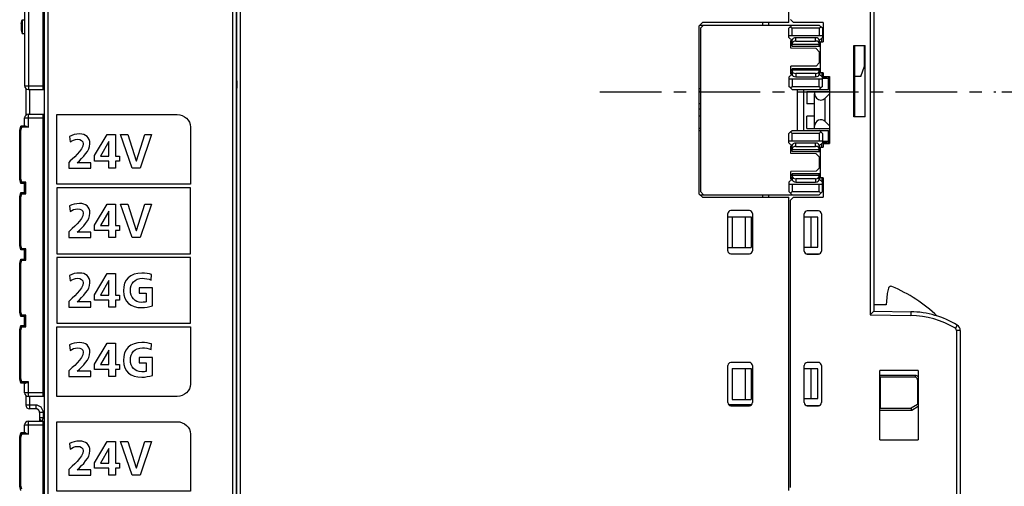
# Model space of a CAD drawing. Extents: x 0 to 241, y 0 to 171.
# Tile 22 of 27: x 121 to 201, y 42 to 80. Entities that reach past the tile are written whole.
import ezdxf

# ---------------------------------------------------------------- set-up
doc = ezdxf.new("R2010")
doc.units = 0
doc.header["$LTSCALE"] = 13.2748
doc.header["$MEASUREMENT"] = 0
doc.linetypes.add('CENTER', pattern=[0.6, 0.375, -0.075, 0.075, -0.075])
doc.layers.get('0').update_dxf_attribs({"linetype": 'CONTINUOUS'})
doc.layers.add('DEFAULT_1', color=7, linetype='CENTER')
doc.styles.add('TEXTSTYLE_2', font='txt', dxfattribs={"width": 0.7})
doc.dimstyles.new('DIMSTYLE_1', dxfattribs={"dimtxt": 3.2, "dimasz": 1.9, "dimexe": 1, "dimexo": 0.5, "dimgap": 0.8, "dimtad": 1, "dimdec": 3, "dimtxsty": 'TEXTSTYLE_2', "dimblk": 'OPEN', "dimblk1": 'OPEN', "dimblk2": 'OPEN', "dimcen": 0.09, "dimazin": 3, "dimtp": 0.001969, "dimtm": 0.001969, "dimtfac": 1, "dimtdec": 3, "dimtofl": 0, "dimtmove": 0, "dimatfit": 3, "dimtolj": 1})

# ---------------------------------------------------------------- blocks, each defined once
blk = doc.blocks.new('_OPEN')
at = {"color": 0, "linetype": 'BYBLOCK'}
for p, q in [((0, 0), (-1, 0.263)), ((-1, -0.263), (0, 0)), ((-1, 0), (0, 0))]:
    blk.add_line(p, q, dxfattribs=at)
blk = doc.blocks.new('*D1')
at = {"color": 2, "linetype": 'CONTINUOUS'}
for p, q in [((197.155, 133.859), (239.56, 133.859)), ((239.56, 133.859), (241.36, 133.859)), ((240.36, 133.859), (240.36, 74.108)), ((240.36, 14.357), (240.36, 74.108)), ((197.155, 14.357), (239.56, 14.357)), ((239.56, 14.357), (241.36, 14.357))]:
    blk.add_line(p, q, dxfattribs=at)
at = {"color": 2, "linetype": 'CONTINUOUS', "xscale": 1.9, "yscale": 1.9, "zscale": 1.9}
for p, rotation in [((240.36, 133.859), 90), ((240.36, 14.357), 270)]:
    blk.add_blockref('_OPEN', p, dxfattribs=dict(at, rotation=rotation))
at = {"color": 2, "linetype": 'CONTINUOUS', "insert": (236.36, 73.051), "char_height": 3.2, "width": 6.72, "attachment_point": 2, "rotation": 90, "style": 'TEXTSTYLE_2'}
blk.add_mtext('120', dxfattribs=at)
blk = doc.blocks.new('*D6')
at = {"color": 2, "linetype": 'CONTINUOUS'}
for p, q in [((200.321, 74.108), (224.809, 74.108)), ((224.809, 74.108), (226.609, 74.108)), ((225.609, 74.108), (225.609, 44.233)), ((225.609, 14.357), (225.609, 44.233)), ((197.155, 14.357), (224.809, 14.357)), ((224.809, 14.357), (226.609, 14.357))]:
    blk.add_line(p, q, dxfattribs=at)
at = {"color": 2, "linetype": 'CONTINUOUS', "xscale": 1.9, "yscale": 1.9, "zscale": 1.9}
for p, rotation in [((225.609, 74.108), 90), ((225.609, 14.357), 270)]:
    blk.add_blockref('_OPEN', p, dxfattribs=dict(at, rotation=rotation))
at = {"color": 2, "linetype": 'CONTINUOUS', "insert": (221.609, 44.509), "char_height": 3.2, "width": 4.48, "attachment_point": 2, "rotation": 90, "style": 'TEXTSTYLE_2'}
blk.add_mtext('60', dxfattribs=at)

msp = doc.modelspace()

# ---------------------------------------------------------------- linework, layer by layer
at = {"color": 7, "linetype": 'CONTINUOUS'}
for p, q in [((121.6041, 121.9087), (121.6041, 74.3078)), ((122.8044, 74.3078), (122.8044, 121.9087)), ((122.9043, 24.3635), (122.9043, 122.2525)), ((123.204, 24.0886), (123.204, 122.5275)), ((121.3043, 121.609), (121.3043, 74.6082)), ((138.1042, 117.2846), (138.1042, 20.3575)), ((138.4043, 117.4087), (138.4043, 20.3575)), ((138.4543, 20.1391), (138.4543, 117.5086)), ((138.7544, 20.5815), (138.7544, 117.6329)), ((189.6554, 92.1034), (189.6554, 56.113)), ((189.9551, 91.8085), (189.9551, 56.4079)), ((183.1051, 79.7081), (183.1051, 89.1585)), ((121.0291, 79.6333), (121.1093, 79.9331)), ((121.0291, 79.6333), (121.0291, 79.1331)), ((121.1093, 79.9331), (121.1093, 78.8334)), ((121.1093, 79.9331), (121.3043, 79.9331)), ((175.8548, 79.4583), (176.1049, 79.7081)), ((183.1051, 79.7081), (176.1049, 79.7081)), ((180.955, 79.7081), (180.955, 79.5079)), ((181.4552, 79.7081), (181.4552, 79.5079)), ((183.2302, 79.9582), (183.4803, 79.7081)), ((185.8802, 79.7081), (183.4803, 79.7081)), ((185.8802, 79.7081), (185.8802, 78.1581)), ((121.0291, 79.1331), (121.1093, 78.8334)), ((121.1093, 78.8334), (121.3043, 78.8334)), ((175.8548, 65.8579), (175.8548, 79.4583)), ((175.9051, 79.5079), (185.5549, 79.5079)), ((176.2048, 79.5079), (175.955, 79.2581)), ((175.955, 79.2581), (175.955, 66.0581)), ((183.1051, 79.2581), (183.3549, 79.5079)), ((183.1051, 78.5081), (183.1051, 79.2581)), ((183.2302, 79.3832), (183.3549, 79.2581)), ((185.5549, 79.2581), (183.3549, 79.2581)), ((183.3549, 78.6583), (183.3549, 79.2581)), ((185.6803, 79.3832), (185.5549, 79.5079)), ((185.5549, 79.2581), (185.6803, 79.3832)), ((185.5549, 79.2581), (185.5549, 78.6583)), ((185.805, 79.2581), (185.6803, 79.3832)), ((185.805, 79.2581), (185.805, 78.5081)), ((183.1051, 78.6583), (185.805, 78.6583)), ((183.3549, 78.258), (183.1051, 78.5081)), ((183.3549, 78.258), (183.255, 78.258)), ((183.255, 77.6348), (183.255, 78.258)), ((183.3549, 78.1581), (183.255, 78.1581)), ((183.255, 78.0816), (183.3549, 78.0823)), ((183.3549, 77.806), (183.3549, 78.2904)), ((185.2552, 78.4833), (183.6553, 78.4833)), ((183.6553, 78.2153), (183.6553, 78.4833)), ((183.6553, 78.2153), (185.2552, 78.2153)), ((185.2552, 78.2153), (185.2552, 78.4833)), ((185.805, 78.5081), (185.5549, 78.258)), ((185.5549, 77.806), (185.5549, 78.2904)), ((185.63, 78.1561), (185.5549, 78.1561)), ((185.5639, 78.1581), (185.5639, 78.267)), ((185.5639, 78.1581), (185.8802, 78.1581)), ((185.63, 78.1581), (185.63, 75.6583)), ((185.7551, 78.1581), (185.7551, 78.4582)), ((185.8802, 78.608), (185.805, 78.608)), ((185.8802, 78.5081), (185.805, 78.5081)), ((183.3549, 77.8822), (183.255, 77.858)), ((185.2962, 77.6169), (183.255, 77.6348)), ((183.3535, 77.8818), (183.3535, 77.9893)), ((183.3549, 77.9583), (185.5549, 77.9583)), ((183.3549, 77.806), (185.63, 77.806)), ((185.2962, 77.6169), (185.5549, 77.3581)), ((185.5549, 77.3581), (185.5549, 76.4583)), ((185.5549, 77.3079), (185.63, 77.3079)), ((188.3551, 77.858), (189.255, 77.858)), ((188.3551, 72.1081), (188.3551, 77.858)), ((188.4051, 77.858), (188.4051, 72.1081)), ((189.2051, 76.1823), (189.2051, 77.858)), ((189.255, 72.1081), (189.255, 77.858)), ((185.5549, 76.4583), (185.2962, 76.1992)), ((185.5549, 76.5079), (185.63, 76.5079)), ((138.4043, 76.1083), (138.4543, 76.1083)), ((185.2962, 76.1992), (183.255, 76.1813)), ((183.255, 75.5581), (183.255, 76.1813)), ((183.255, 75.958), (183.3549, 75.9339)), ((183.255, 75.7348), (183.3549, 75.7338)), ((183.255, 75.6583), (183.3549, 75.6583)), ((183.3535, 75.8271), (183.3535, 75.9346)), ((183.3549, 76.0104), (185.63, 76.0104)), ((183.3549, 76.0104), (183.3549, 75.5257)), ((185.5549, 75.8581), (183.3549, 75.8581)), ((185.5549, 75.5257), (185.5549, 76.0104)), ((185.5549, 75.6604), (185.63, 75.6604)), ((185.6294, 75.6583), (185.5639, 75.6583)), ((185.5639, 75.6583), (185.5639, 75.5494)), ((185.8802, 75.6583), (185.63, 75.6583)), ((185.7551, 75.6583), (185.7551, 75.3579)), ((185.8802, 75.6583), (185.8802, 75.3579)), ((188.905, 75.3579), (189.2051, 76.1823)), ((122.8044, 75.0754), (122.9043, 75.0747)), ((138.4043, 75.5081), (138.4543, 75.5081)), ((138.4501, 75.0072), (138.4043, 75.0072)), ((138.4501, 75.0072), (138.4501, 74.4081)), ((183.3549, 75.5581), (183.1051, 75.3083)), ((183.1051, 75.3083), (183.1051, 74.5579)), ((183.1051, 75.1581), (185.805, 75.1581)), ((183.3549, 75.5581), (183.255, 75.5581)), ((183.3549, 75.1581), (183.3549, 74.5579)), ((185.2552, 75.6011), (183.6553, 75.6011)), ((183.6553, 75.6011), (183.6553, 75.3331)), ((183.6553, 75.3331), (185.2552, 75.3331)), ((185.2552, 75.6011), (185.2552, 75.3331)), ((185.5549, 75.5581), (185.805, 75.3083)), ((185.5549, 74.5579), (185.5549, 75.1581)), ((186.1551, 75.3083), (185.805, 75.3083)), ((185.805, 74.5579), (185.805, 75.3083)), ((186.3053, 75.208), (185.805, 75.208)), ((185.8802, 75.3579), (186.38, 75.3579)), ((186.1551, 75.3579), (186.1551, 75.3083)), ((186.3053, 74.3078), (186.3053, 75.3579)), ((186.38, 75.3579), (186.38, 69.958)), ((188.905, 75.3579), (188.4051, 75.3579)), ((121.3043, 74.6082), (122.8044, 74.6082)), ((121.4042, 74.3843), (121.4042, 72.2318)), ((121.6041, 74.3078), (122.9043, 74.3078)), ((121.704, 74.3078), (121.704, 72.3083)), ((122.8044, 74.4081), (122.9043, 74.4081)), ((138.4481, 74.3078), (138.404, 74.3078)), ((138.4501, 74.4081), (138.4043, 74.4081)), ((175.955, 74.3581), (175.8548, 74.3581)), ((175.955, 74.1583), (175.8548, 74.1583)), ((183.2302, 74.4332), (183.1051, 74.5579)), ((183.2302, 74.4332), (183.3549, 74.5579)), ((183.2302, 74.4332), (183.3549, 74.3078)), ((183.3549, 74.5579), (185.5549, 74.5579)), ((183.3549, 74.3078), (186.3053, 74.3078)), ((183.8052, 71.008), (183.8052, 74.3078)), ((184.3051, 71.008), (184.3051, 74.3078)), ((184.5551, 74.1583), (186.38, 74.1583)), ((184.5551, 74.1583), (184.5551, 73.1578)), ((185.1584, 74.1583), (185.1801, 73.9581)), ((185.5549, 74.5579), (185.6803, 74.4332)), ((185.6803, 74.4332), (185.5549, 74.3078)), ((185.805, 74.5579), (185.6803, 74.4332)), ((185.1801, 71.3581), (185.1801, 73.9581)), ((186.38, 73.9509), (186.0338, 73.6043)), ((186.0338, 71.7116), (186.0338, 73.6043)), ((175.955, 73.1578), (175.8548, 73.1578)), ((175.8548, 72.7582), (175.9547, 72.7582)), ((185.1801, 73.1578), (184.5551, 73.1578)), ((121.3043, 72.0078), (122.8044, 72.0078)), ((121.3043, 71.3581), (121.3043, 72.0078)), ((121.6041, 72.3083), (122.9043, 72.3083)), ((121.6041, 71.2582), (121.6041, 72.3083)), ((122.8044, 49.5076), (122.8044, 72.3083)), ((122.9043, 72.208), (122.8044, 72.208)), ((138.4043, 72.3083), (138.4543, 72.3083)), ((138.4043, 72.208), (138.4543, 72.208)), ((175.955, 72.158), (175.8548, 72.158)), ((185.1801, 72.158), (184.5551, 72.158)), ((184.5551, 71.1583), (184.5551, 72.158)), ((186.38, 71.365), (186.0338, 71.7116)), ((189.255, 72.1081), (188.3551, 72.1081)), ((120.904, 71.008), (120.9977, 71.3581)), ((120.904, 67.0682), (120.904, 71.008)), ((121.0039, 70.9949), (120.9047, 71.008)), ((121.3805, 71.3581), (120.9977, 71.3581)), ((121.0749, 71.2582), (120.9984, 71.3574)), ((121.0039, 70.9949), (121.0749, 71.2582)), ((121.0039, 67.0813), (121.0039, 70.9949)), ((121.6041, 71.2582), (121.0749, 71.2582)), ((121.3805, 71.3581), (121.3967, 71.3567)), ((121.3967, 71.3567), (121.4139, 71.3526)), ((121.4139, 71.3526), (121.4377, 71.345)), ((121.4377, 71.345), (121.4862, 71.3233)), ((121.4862, 71.3233), (121.5252, 71.303)), ((121.5252, 71.303), (121.6041, 71.2582)), ((175.955, 71.1583), (175.8548, 71.1583)), ((175.955, 70.9578), (175.8548, 70.9578)), ((183.2302, 70.883), (183.1051, 70.758)), ((183.2302, 70.883), (183.3549, 71.008)), ((183.2302, 70.883), (183.3549, 70.758)), ((183.3549, 71.008), (186.3053, 71.008)), ((184.5551, 71.1583), (186.38, 71.1583)), ((185.1584, 71.1583), (185.1801, 71.3581)), ((185.6803, 70.883), (185.5549, 71.008)), ((185.5549, 70.758), (185.6803, 70.883)), ((185.805, 70.758), (185.6803, 70.883)), ((186.3053, 69.958), (186.3053, 71.008)), ((126.9556, 68.963), (127.9657, 70.6659)), ((128.1129, 70.1009), (127.4435, 68.9282)), ((127.9657, 70.6659), (128.6393, 70.6659)), ((128.1208, 70.1009), (128.1129, 70.1009)), ((128.1208, 68.9282), (128.1208, 70.1009)), ((128.6393, 70.6659), (128.6393, 68.9282)), ((129.0572, 70.6659), (129.6377, 70.6659)), ((129.986, 67.9642), (129.0572, 70.6659)), ((129.6377, 70.6659), (130.3305, 68.5448)), ((130.3381, 68.5448), (131.0233, 70.6659)), ((131.5611, 70.6659), (130.6516, 67.9642)), ((131.0233, 70.6659), (131.5611, 70.6659)), ((183.1051, 70.0079), (183.1051, 70.758)), ((183.1051, 70.1578), (185.805, 70.1578)), ((185.5549, 70.758), (183.3549, 70.758)), ((183.3549, 70.1578), (183.3549, 70.758)), ((185.5549, 70.758), (185.5549, 70.1578)), ((185.805, 70.758), (185.805, 70.0079)), ((186.3053, 70.1082), (185.805, 70.1082)), ((183.3549, 69.7582), (183.1051, 70.0079)), ((183.3549, 69.7582), (183.255, 69.7582)), ((183.255, 69.1346), (183.255, 69.7582)), ((183.3549, 69.6579), (183.255, 69.6579)), ((183.255, 69.5814), (183.3549, 69.5824)), ((183.3549, 69.382), (183.255, 69.3578)), ((183.3535, 69.3816), (183.3535, 69.4891)), ((183.3549, 69.3061), (183.3549, 69.7905)), ((183.3549, 69.4577), (185.5549, 69.4577)), ((183.3549, 69.3061), (185.63, 69.3061)), ((185.2552, 69.9831), (183.6553, 69.9831)), ((183.6553, 69.7151), (183.6553, 69.9831)), ((183.6553, 69.7151), (185.2552, 69.7151)), ((185.2552, 69.7151), (185.2552, 69.9831)), ((185.805, 70.0079), (185.5549, 69.7582)), ((185.5549, 69.3061), (185.5549, 69.7905)), ((185.63, 69.6558), (185.5549, 69.6558)), ((185.5639, 69.6579), (185.5639, 69.7664)), ((185.5639, 69.6579), (185.8802, 69.6579)), ((185.63, 69.6579), (185.63, 67.1578)), ((185.7551, 69.6579), (185.7551, 69.958)), ((186.205, 70.0079), (185.805, 70.0079)), ((185.8802, 69.958), (186.38, 69.958)), ((185.8802, 69.958), (185.8802, 69.6579)), ((186.205, 69.958), (186.205, 70.0079)), ((126.9556, 68.5255), (126.9556, 68.963)), ((128.1208, 68.5255), (126.9556, 68.5255)), ((127.4435, 68.9282), (128.1208, 68.9282)), ((128.1208, 67.9642), (128.1208, 68.5255)), ((128.6393, 68.9282), (128.9838, 68.9282)), ((128.9838, 68.5255), (128.6393, 68.5255)), ((128.6393, 68.5255), (128.6393, 67.9642)), ((128.9838, 68.9282), (128.9838, 68.5255)), ((130.3305, 68.5448), (130.3381, 68.5448)), ((185.2962, 69.1167), (183.255, 69.1346)), ((185.2962, 69.1167), (185.5549, 68.8579)), ((185.5549, 68.8579), (185.5549, 67.9577)), ((185.5549, 68.808), (185.63, 68.808)), ((128.6393, 67.9642), (128.1208, 67.9642)), ((130.6516, 67.9642), (129.986, 67.9642)), ((185.2962, 67.6993), (183.255, 67.6814)), ((183.255, 67.0579), (183.255, 67.6814)), ((185.5549, 67.9577), (185.2962, 67.6993)), ((185.5549, 68.008), (185.63, 68.008)), ((120.9977, 66.7182), (120.904, 67.0682)), ((121.0039, 67.0813), (120.9047, 67.0682)), ((121.0749, 66.8181), (121.0039, 67.0813)), ((183.3549, 67.0579), (183.1051, 66.8077)), ((183.255, 67.4582), (183.3549, 67.4341)), ((183.255, 67.2346), (183.3549, 67.2335)), ((183.255, 67.1578), (183.3549, 67.1578)), ((183.3549, 67.0579), (183.255, 67.0579)), ((183.3535, 67.3269), (183.3535, 67.4344)), ((183.3549, 67.5098), (185.63, 67.5098)), ((183.3549, 67.5098), (183.3549, 67.0255)), ((185.5549, 67.3579), (183.3549, 67.3579)), ((185.2552, 67.1009), (183.6553, 67.1009)), ((183.6553, 67.1009), (183.6553, 66.8325)), ((185.2552, 67.1009), (185.2552, 66.8325)), ((185.5549, 67.0255), (185.5549, 67.5098)), ((185.5549, 67.1598), (185.63, 67.1598)), ((185.5549, 67.0579), (185.805, 66.8077)), ((185.6294, 67.1578), (185.5639, 67.1578)), ((185.5639, 67.1578), (185.5639, 67.0496)), ((185.8802, 67.1578), (185.63, 67.1578)), ((185.7551, 67.1578), (185.7551, 66.858)), ((185.8802, 67.1578), (185.8802, 65.6081)), ((121.3043, 66.7182), (120.9977, 66.7182)), ((121.0749, 66.8181), (120.9984, 66.7182)), ((121.4042, 66.8181), (121.0749, 66.8181)), ((121.3043, 65.983), (121.3043, 66.7182)), ((121.3047, 66.7185), (121.4042, 66.8181)), ((121.4042, 65.8831), (121.4042, 66.8181)), ((134.7062, 66.3583), (123.908, 66.3583)), ((123.908, 66.3583), (123.908, 61.0417)), ((134.7062, 61.0417), (134.7062, 66.3583)), ((183.1051, 66.8077), (183.1051, 66.0581)), ((183.1051, 66.6579), (185.805, 66.6579)), ((183.3549, 66.6579), (183.3549, 66.0581)), ((183.6553, 66.8325), (185.2552, 66.8325)), ((185.5549, 66.0581), (185.5549, 66.6579)), ((185.8802, 66.8077), (185.805, 66.8077)), ((185.805, 66.0581), (185.805, 66.8077)), ((185.8802, 66.7078), (185.805, 66.7078)), ((120.904, 65.6329), (120.9977, 65.983)), ((120.904, 61.6931), (120.904, 65.6329)), ((121.0039, 65.6198), (120.9047, 65.6329)), ((120.9977, 65.983), (121.3043, 65.983)), ((121.0749, 65.8831), (120.9984, 65.9823)), ((121.0039, 65.6198), (121.0749, 65.8831)), ((121.0039, 61.7062), (121.0039, 65.6198)), ((121.0749, 65.8831), (121.4042, 65.8831)), ((121.3047, 65.9823), (121.4042, 65.8831)), ((175.8548, 65.8579), (176.1049, 65.6081)), ((175.9051, 65.8079), (185.5549, 65.8079)), ((175.955, 66.0581), (176.2048, 65.8079)), ((176.1049, 65.6081), (183.1051, 65.6081)), ((180.955, 65.8079), (180.955, 65.6081)), ((181.4552, 65.8079), (181.4552, 65.6081)), ((183.2302, 65.933), (183.1051, 66.0581)), ((183.1051, 41.9076), (183.1051, 65.6081)), ((183.2302, 65.933), (183.3549, 66.0581)), ((183.2302, 65.933), (183.3549, 65.8079)), ((183.4803, 65.6081), (183.2302, 65.358)), ((183.2302, 42.1577), (183.2302, 65.358)), ((183.3549, 66.0581), (185.5549, 66.0581)), ((183.4803, 65.6081), (185.8802, 65.6081)), ((185.5549, 66.0581), (185.6803, 65.933)), ((185.6803, 65.933), (185.5549, 65.8079)), ((185.805, 66.0581), (185.6803, 65.933)), ((126.9556, 63.3467), (127.9657, 65.0497)), ((128.1129, 64.4846), (127.4435, 63.3119)), ((127.9657, 65.0497), (128.6393, 65.0497)), ((128.1208, 64.4846), (128.1129, 64.4846)), ((128.1208, 63.3119), (128.1208, 64.4846)), ((128.6393, 65.0497), (128.6393, 63.3119)), ((129.0572, 65.0497), (129.6377, 65.0497)), ((129.986, 62.348), (129.0572, 65.0497)), ((129.6377, 65.0497), (130.3305, 62.9285)), ((130.3381, 62.9285), (131.0233, 65.0497)), ((131.5611, 65.0497), (130.6516, 62.348)), ((131.0233, 65.0497), (131.5611, 65.0497)), ((179.9049, 64.5329), (178.4049, 64.5329)), ((185.4802, 64.5078), (184.58, 64.5078)), ((178.1548, 61.2831), (178.1548, 64.2831)), ((178.1548, 64.033), (180.0551, 64.033)), ((178.5148, 64.033), (178.5148, 61.5329)), ((179.5542, 64.033), (179.5542, 61.5329)), ((180.0551, 64.033), (180.0551, 61.5329)), ((180.155, 64.2831), (180.155, 61.2831)), ((184.3298, 61.2579), (184.3298, 64.258)), ((185.445, 63.9827), (184.3298, 63.9827)), ((184.9052, 61.5828), (184.9052, 63.9827)), ((185.445, 61.5828), (185.445, 63.9827)), ((185.7299, 64.258), (185.7299, 61.2579)), ((126.9556, 62.9092), (126.9556, 63.3467)), ((128.1208, 62.9092), (126.9556, 62.9092)), ((127.4435, 63.3119), (128.1208, 63.3119)), ((128.1208, 62.348), (128.1208, 62.9092)), ((128.6393, 63.3119), (128.9838, 63.3119)), ((128.9838, 62.9092), (128.6393, 62.9092)), ((128.6393, 62.9092), (128.6393, 62.348)), ((128.9838, 63.3119), (128.9838, 62.9092)), ((130.3305, 62.9285), (130.3381, 62.9285)), ((128.6393, 62.348), (128.1208, 62.348)), ((130.6516, 62.348), (129.986, 62.348)), ((120.9977, 61.3431), (120.904, 61.6931)), ((121.0039, 61.7062), (120.9047, 61.6931)), ((121.3043, 61.3431), (120.9977, 61.3431)), ((121.0749, 61.443), (120.9984, 61.3434)), ((121.0749, 61.443), (121.0039, 61.7062)), ((121.4042, 61.443), (121.0749, 61.443)), ((121.3043, 60.6079), (121.3043, 61.3431)), ((121.3047, 61.3434), (121.4042, 61.443)), ((121.4042, 60.5079), (121.4042, 61.443)), ((178.1548, 61.5329), (180.0551, 61.5329)), ((184.3298, 61.5828), (185.445, 61.5828)), ((120.904, 60.2578), (120.9977, 60.6079)), ((120.9977, 60.6079), (121.3043, 60.6079)), ((121.0749, 60.5079), (120.9984, 60.6075)), ((121.0039, 60.2447), (121.0749, 60.5079)), ((121.0749, 60.5079), (121.4042, 60.5079)), ((121.3047, 60.6071), (121.4042, 60.5079)), ((123.908, 61.0417), (134.7062, 61.0417)), ((134.7062, 60.7419), (123.908, 60.7419)), ((123.908, 60.7419), (123.908, 55.4254)), ((134.7062, 55.4254), (134.7062, 60.7419)), ((178.4049, 61.033), (179.9049, 61.033)), ((184.4711, 61.033), (185.589, 61.033)), ((184.58, 61.0078), (185.4802, 61.0078)), ((120.904, 56.3179), (120.904, 60.2578)), ((121.0039, 60.2447), (120.9047, 60.2578)), ((121.0039, 56.331), (121.0039, 60.2447)), ((126.9556, 57.7301), (127.9657, 59.433)), ((127.9657, 59.433), (128.6393, 59.433)), ((128.6393, 59.433), (128.6393, 57.6953)), ((128.1129, 58.868), (127.4435, 57.6953)), ((128.1208, 58.868), (128.1129, 58.868)), ((128.1208, 57.6953), (128.1208, 58.868)), ((191.1554, 58.2596), (191.0396, 57.829)), ((126.9556, 57.2926), (126.9556, 57.7301)), ((127.4435, 57.6953), (128.1208, 57.6953)), ((128.6393, 57.6953), (128.9838, 57.6953)), ((128.9838, 57.6953), (128.9838, 57.2926)), ((191.032, 57.7863), (190.9555, 56.9078)), ((128.1208, 57.2926), (126.9556, 57.2926)), ((128.1208, 56.7313), (128.1208, 57.2926)), ((128.6393, 56.7313), (128.1208, 56.7313)), ((128.9838, 57.2926), (128.6393, 57.2926)), ((128.6393, 57.2926), (128.6393, 56.7313)), ((190.9555, 56.9078), (189.9551, 56.9078)), ((120.9977, 55.9679), (120.904, 56.3179)), ((121.0039, 56.331), (120.9047, 56.3179)), ((121.3043, 55.9679), (120.9977, 55.9679)), ((121.0749, 56.0678), (120.9984, 55.9683)), ((121.0749, 56.0678), (121.0039, 56.331)), ((121.4042, 56.0678), (121.0749, 56.0678)), ((121.3043, 55.2327), (121.3043, 55.9679)), ((121.3047, 55.9683), (121.4042, 56.0678)), ((121.4042, 55.1328), (121.4042, 56.0678)), ((189.9547, 56.4075), (189.6554, 56.113)), ((189.6554, 56.113), (192.9499, 56.0554)), ((189.9551, 56.4079), (192.9551, 56.3555)), ((192.9551, 56.3555), (192.9499, 56.0554)), ((120.904, 54.8827), (120.9977, 55.2327)), ((120.9977, 55.2327), (121.3043, 55.2327)), ((121.0749, 55.1328), (120.9984, 55.2324)), ((121.0039, 54.8696), (121.0749, 55.1328)), ((121.0749, 55.1328), (121.4042, 55.1328)), ((121.3047, 55.232), (121.4042, 55.1328)), ((123.908, 55.4254), (134.7062, 55.4254)), ((196.7144, 55.2686), (196.5591, 55.0122)), ((120.904, 50.9428), (120.904, 54.8827)), ((121.0039, 54.8696), (120.9047, 54.8827)), ((121.0039, 50.9559), (121.0039, 54.8696)), ((196.9553, 54.8414), (196.6552, 54.8414)), ((196.6552, 54.8414), (196.6552, 25.9307)), ((196.9553, 54.8414), (196.9553, 25.9307)), ((126.9556, 52.1138), (127.9657, 53.8168)), ((127.9657, 53.8168), (128.6393, 53.8168)), ((128.6393, 53.8168), (128.6393, 52.079)), ((128.1129, 53.2518), (127.4435, 52.079)), ((128.1208, 53.2518), (128.1129, 53.2518)), ((128.1208, 52.079), (128.1208, 53.2518)), ((126.9556, 51.6763), (126.9556, 52.1138)), ((127.4435, 52.079), (128.1208, 52.079)), ((128.6393, 52.079), (128.9838, 52.079)), ((128.9838, 52.079), (128.9838, 51.6763)), ((178.1548, 49.0077), (178.1548, 52.0077)), ((179.9049, 52.2575), (178.4049, 52.2575)), ((178.5148, 51.7579), (180.0551, 51.7579)), ((178.5148, 51.7579), (178.5148, 49.2575)), ((179.5542, 51.7579), (179.5542, 49.2575)), ((180.0551, 51.7579), (180.0551, 49.2575)), ((180.155, 52.0077), (180.155, 49.0077)), ((184.3298, 49.0077), (184.3298, 52.0077)), ((185.4802, 52.2575), (184.58, 52.2575)), ((185.7299, 52.0077), (185.7299, 49.0077)), ((121.0039, 50.9559), (120.9047, 50.9428)), ((121.0749, 50.6927), (121.0039, 50.9559)), ((128.1208, 51.6763), (126.9556, 51.6763)), ((128.1208, 51.1151), (128.1208, 51.6763)), ((128.6393, 51.1151), (128.1208, 51.1151)), ((128.9838, 51.6763), (128.6393, 51.6763)), ((128.6393, 51.6763), (128.6393, 51.1151)), ((185.445, 51.7328), (184.3298, 51.7328)), ((184.9052, 49.3326), (184.9052, 51.7328)), ((185.445, 49.3326), (185.445, 51.7328)), ((193.5553, 51.6078), (190.4553, 51.6078)), ((190.4553, 46.0077), (190.4553, 51.6078)), ((193.3051, 51.2078), (190.4553, 51.2078)), ((190.4553, 51.1075), (190.5049, 51.0579)), ((193.3051, 51.0579), (190.5049, 51.0579)), ((190.5049, 48.5577), (190.5049, 51.0579)), ((193.3051, 51.2078), (193.3051, 51.0579)), ((193.5553, 51.6078), (193.5553, 46.0077)), ((120.9977, 50.5928), (120.904, 50.9428)), ((121.3805, 50.5928), (120.9977, 50.5928)), ((121.0749, 50.6927), (120.9984, 50.5932)), ((121.6041, 50.6927), (121.0749, 50.6927)), ((121.3043, 49.8077), (121.3043, 50.5928)), ((121.3805, 50.5928), (121.3967, 50.5942)), ((121.3967, 50.5942), (121.4139, 50.598)), ((121.4139, 50.598), (121.4377, 50.6059)), ((121.4377, 50.6059), (121.4862, 50.6273)), ((121.4862, 50.6273), (121.5252, 50.6479)), ((121.5252, 50.6479), (121.6041, 50.6927)), ((121.6041, 49.5076), (121.6041, 50.6927)), ((193.5549, 50.8577), (193.505, 50.8577)), ((193.505, 50.8577), (193.505, 48.8578)), ((122.8044, 49.8077), (121.3043, 49.8077)), ((121.4042, 49.5841), (121.4042, 48.8075)), ((122.9043, 49.5076), (121.6041, 49.5076)), ((121.704, 49.5076), (121.704, 48.5078)), ((122.9043, 49.6075), (122.8044, 49.6075)), ((138.4043, 49.6075), (138.4543, 49.6075)), ((138.4543, 49.5076), (138.4043, 49.5076)), ((122.2042, 48.8075), (121.4042, 48.8075)), ((122.2042, 48.8075), (122.2042, 48.5078)), ((178.205, 48.8578), (180.1051, 48.8578)), ((178.4049, 48.7579), (179.9049, 48.7579)), ((178.5148, 49.2575), (180.0551, 49.2575)), ((184.3298, 49.3326), (185.445, 49.3326)), ((184.4711, 48.7827), (185.589, 48.7827)), ((184.58, 48.7579), (185.4802, 48.7579)), ((193.505, 48.8578), (192.9854, 48.5577)), ((193.0257, 48.4079), (193.5553, 48.7131)), ((193.5549, 48.8289), (193.505, 48.8578)), ((122.2042, 48.5078), (121.704, 48.5078)), ((122.5019, 48.2429), (122.5039, 48.2074)), ((122.8044, 48.2077), (122.5039, 48.2077)), ((122.5039, 48.2077), (122.5039, 47.5077)), ((122.8044, 47.7878), (122.5039, 47.7878)), ((122.8044, 47.7878), (122.7024, 47.508)), ((122.8044, 48.2077), (122.8044, 47.7878)), ((122.9043, 47.7512), (122.8044, 47.7878)), ((190.4553, 48.5078), (190.5049, 48.5574)), ((190.4553, 48.4079), (193.0257, 48.4079)), ((190.5049, 48.5577), (192.9854, 48.5577)), ((193.0257, 48.4079), (192.9854, 48.5574)), ((121.3043, 47.2076), (122.8044, 47.2076)), ((121.3043, 46.5579), (121.3043, 47.2076)), ((121.6041, 47.5077), (122.9043, 47.5077)), ((121.6041, 46.4576), (121.6041, 47.5077)), ((122.8044, 24.7074), (122.8044, 47.5077)), ((122.9043, 47.4074), (122.8044, 47.4074)), ((138.4043, 47.5077), (138.4543, 47.5077)), ((138.4043, 47.4074), (138.4543, 47.4074)), ((120.904, 46.2078), (120.9977, 46.5579)), ((120.904, 42.2676), (120.904, 46.2078)), ((121.0039, 46.1944), (120.9047, 46.2078)), ((121.3805, 46.5579), (120.9977, 46.5579)), ((121.0749, 46.4576), (120.9984, 46.5571)), ((121.0039, 46.1944), (121.0749, 46.4576)), ((121.0039, 42.2807), (121.0039, 46.1944)), ((121.6041, 46.4576), (121.0749, 46.4576)), ((121.3805, 46.5579), (121.3967, 46.5561)), ((121.3967, 46.5561), (121.4139, 46.5523)), ((121.4139, 46.5523), (121.4377, 46.5444)), ((121.4377, 46.5444), (121.4862, 46.5227)), ((121.4862, 46.5227), (121.5252, 46.5024)), ((121.5252, 46.5024), (121.6041, 46.4576)), ((126.9556, 44.1542), (127.9657, 45.8571)), ((127.9657, 45.8571), (128.6393, 45.8571)), ((128.6393, 45.8571), (128.6393, 44.1194)), ((129.0572, 45.8571), (129.6377, 45.8571)), ((129.986, 43.1554), (129.0572, 45.8571)), ((129.6377, 45.8571), (130.3305, 43.7359)), ((130.3381, 43.7359), (131.0233, 45.8571)), ((131.5611, 45.8571), (130.6516, 43.1554)), ((131.0233, 45.8571), (131.5611, 45.8571)), ((190.4553, 46.0077), (193.5553, 46.0077)), ((128.1129, 45.2921), (127.4435, 44.1194)), ((128.1208, 45.2921), (128.1129, 45.2921)), ((128.1208, 44.1194), (128.1208, 45.2921)), ((126.9556, 43.7166), (126.9556, 44.1542)), ((127.4435, 44.1194), (128.1208, 44.1194)), ((128.6393, 44.1194), (128.9838, 44.1194)), ((128.9838, 44.1194), (128.9838, 43.7166)), ((128.1208, 43.7166), (126.9556, 43.7166)), ((128.1208, 43.1554), (128.1208, 43.7166)), ((128.6393, 43.1554), (128.1208, 43.1554)), ((128.9838, 43.7166), (128.6393, 43.7166)), ((128.6393, 43.7166), (128.6393, 43.1554)), ((130.6516, 43.1554), (129.986, 43.1554)), ((130.3305, 43.7359), (130.3381, 43.7359)), ((120.9977, 41.9176), (120.904, 42.2676)), ((121.0039, 42.2807), (120.9047, 42.2676)), ((121.0749, 42.0175), (121.0039, 42.2807))]:
    msp.add_line(p, q, dxfattribs=at)
for centre, radius, start, end in [((121.6044, 74.6079), 0.3001, 179.939762, 269.931895), ((121.6044, 72.0081), 0.3001, 90.073783, 180.060936), ((185.6802, 71.358), 0.5001, 44.995648, 179.989986), ((179.905, 64.2829), 0.25, 0.054158, 90.018619), ((184.5799, 64.2578), 0.25, 89.974436, 179.944695), ((185.4804, 64.2583), 0.2495, 359.940526, 90.059475), ((178.4048, 61.2831), 0.2501, 179.99653, 270.00347), ((179.9051, 61.2829), 0.2499, 269.943644, 0.048274), ((184.5801, 61.2581), 0.2503, 180.044627, 269.963455), ((185.4802, 61.2576), 0.2498, 270.002696, 0.07009), ((186.6615, 47.0527), 12.2998, 46.697363, 67.210367), ((192.8243, 48.856), 7.2005, 58.75612, 89.000274), ((192.8243, 48.8586), 7.4981, 58.746786, 89.000155), ((196.4562, 54.8415), 0.4991, 359.985975, 58.842243), ((178.4048, 52.0075), 0.25, 89.987695, 179.94761), ((179.9052, 52.0077), 0.2498, 0.007557, 90.06522), ((184.5799, 52.0075), 0.25, 89.981339, 179.945884), ((185.4804, 52.008), 0.2495, 359.939345, 90.052565), ((193.305, 50.8574), 0.3504, 44.433925, 89.984288), ((121.6044, 49.8076), 0.3, 179.991978, 269.940623), ((121.7042, 48.8078), 0.3, 180.040211, 269.953045), ((122.2042, 48.2074), 0.6001, 0.030683, 90.003006), ((178.4048, 49.0079), 0.25, 180.053754, 270.019033), ((179.9052, 49.0077), 0.2498, 269.928053, 359.991078), ((184.5799, 49.0079), 0.25, 180.055481, 270.025388), ((185.4804, 49.0074), 0.2495, 269.940701, 0.059297), ((122.2041, 48.2075), 0.3003, 59.193646, 89.978049), ((122.2042, 48.208), 0.2998, 359.949801, 89.989536), ((122.8041, 47.7881), 0.3002, 180.06637, 250.056194), ((121.6044, 47.2076), 0.3, 90.059377, 180.008022)]:
    msp.add_arc(centre, radius, start, end, dxfattribs=at)
for points in [[(138.4043, 78.8582), (138.4219, 78.8582), (138.4391, 78.863), (138.4543, 78.8716)], [(183.6553, 78.4833), (183.4892, 78.4833), (183.3549, 78.3972), (183.3549, 78.2904)], [(183.6553, 78.2153), (183.4892, 78.2153), (183.3549, 78.1288), (183.3549, 78.0224)], [(185.5549, 78.2904), (185.5549, 78.3972), (185.4206, 78.4833), (185.2552, 78.4833)], [(185.5549, 78.0224), (185.5549, 78.1288), (185.4206, 78.2153), (185.2552, 78.2153)], [(185.5635, 78.1581), (185.5604, 78.1588), (185.557, 78.1574), (185.5549, 78.155)], [(183.3549, 75.794), (183.3549, 75.6872), (183.4892, 75.6011), (183.6553, 75.6011)], [(185.2552, 75.6011), (185.4206, 75.6011), (185.5549, 75.6872), (185.5549, 75.794)], [(185.5549, 75.6611), (185.557, 75.6583), (185.5604, 75.6573), (185.5635, 75.6583)], [(183.3549, 75.5257), (183.3549, 75.4192), (183.4892, 75.3331), (183.6553, 75.3331)], [(185.2552, 75.3331), (185.4206, 75.3331), (185.5549, 75.4192), (185.5549, 75.5257)], [(138.4481, 74.3078), (138.4494, 74.3078), (138.4501, 74.3526), (138.4501, 74.4081)], [(183.6553, 69.9831), (183.4892, 69.9831), (183.3549, 69.8967), (183.3549, 69.7905)], [(183.6553, 69.7151), (183.4892, 69.7151), (183.3549, 69.6286), (183.3549, 69.5222)], [(185.5549, 69.7905), (185.5549, 69.8967), (185.4206, 69.9831), (185.2552, 69.9831)], [(185.5549, 69.5222), (185.5549, 69.6286), (185.4206, 69.7151), (185.2552, 69.7151)], [(185.5635, 69.6575), (185.5604, 69.6589), (185.557, 69.6575), (185.5549, 69.6548)], [(183.3549, 67.2935), (183.3549, 67.1874), (183.4892, 67.1009), (183.6553, 67.1009)], [(183.3549, 67.0255), (183.3549, 66.919), (183.4892, 66.8325), (183.6553, 66.8325)], [(185.2552, 67.1009), (185.4206, 67.1009), (185.5549, 67.1874), (185.5549, 67.2935)], [(185.2552, 66.8325), (185.4206, 66.8325), (185.5549, 66.919), (185.5549, 67.0255)], [(185.5549, 67.1612), (185.557, 67.1584), (185.5604, 67.1571), (185.5635, 67.1584)], [(178.4049, 64.5329), (178.2671, 64.5329), (178.1548, 64.4209), (178.1548, 64.2831)], [(191.0396, 57.829), (191.0362, 57.8149), (191.0334, 57.8007), (191.032, 57.7863)], [(196.6552, 54.8414), (196.6552, 54.9109), (196.6187, 54.9761), (196.5591, 55.0122)], [(193.505, 50.8577), (193.505, 50.9683), (193.4157, 51.0579), (193.3051, 51.0579)], [(122.4967, 48.2739), (122.4764, 48.3617), (122.4178, 48.4361), (122.3372, 48.4761)], [(122.4164, 48.4196), (122.4061, 48.4299), (122.3947, 48.4396), (122.383, 48.4486)]]:
    msp.add_open_spline(points, degree=3, dxfattribs=at)
for points, knots in [([(185.1801, 73.9581), (185.1801, 73.6818), (185.404, 73.4583), (185.6803, 73.4583), (185.8126, 73.4583), (185.9401, 73.5106), (186.0338, 73.6043)], [0, 0, 0, 0, 1, 1, 1, 2, 2, 2, 2]), ([(134.7062, 71.2738), (134.7062, 71.8253), (134.2259, 72.2742), (133.6358, 72.2742), (133.6358, 72.2742), (123.908, 72.2742), (123.908, 72.2742), (123.908, 72.2742), (123.908, 66.6583), (123.908, 66.6583), (123.908, 66.6583), (134.7062, 66.6583), (134.7062, 66.6583), (134.7062, 66.6583), (134.7062, 71.2738), (134.7062, 71.2738)], [0, 0, 0, 0, 1, 1, 1, 2, 2, 2, 3, 3, 3, 4, 4, 4, 5, 5, 5, 5]), ([(124.8703, 67.9642), (124.8703, 67.9642), (124.8703, 68.4173), (124.8703, 68.4173), (125.1221, 68.6609), (126.0392, 69.4274), (126.0392, 69.9228), (126.0392, 70.1705), (125.8187, 70.2866), (125.5979, 70.2866), (125.3698, 70.2866), (125.1528, 70.186), (124.975, 70.0699), (124.975, 70.0699), (124.9323, 70.5188), (124.9323, 70.5188), (125.1762, 70.6425), (125.4587, 70.7124), (125.7336, 70.7124), (126.2483, 70.7124), (126.5811, 70.453), (126.5811, 69.9228), (126.5811, 69.3499), (126.0044, 68.8235), (125.5631, 68.3901), (125.5631, 68.3901), (126.6662, 68.3901), (126.6662, 68.3901), (126.6662, 68.3901), (126.6662, 67.9642), (126.6662, 67.9642), (126.6662, 67.9642), (124.8703, 67.9642), (124.8703, 67.9642)], [0, 0, 0, 0, 1, 1, 1, 2, 2, 2, 3, 3, 3, 4, 4, 4, 5, 5, 5, 6, 6, 6, 7, 7, 7, 8, 8, 8, 9, 9, 9, 10, 10, 10, 11, 11, 11, 11]), ([(124.8703, 62.348), (124.8703, 62.348), (124.8703, 62.801), (124.8703, 62.801), (125.1221, 63.0446), (126.0392, 63.8111), (126.0392, 64.3065), (126.0392, 64.5542), (125.8187, 64.6703), (125.5979, 64.6703), (125.3698, 64.6703), (125.1528, 64.5697), (124.975, 64.4536), (124.975, 64.4536), (124.9323, 64.9025), (124.9323, 64.9025), (125.1762, 65.0262), (125.4587, 65.0962), (125.7336, 65.0962), (126.2483, 65.0962), (126.5811, 64.8367), (126.5811, 64.3065), (126.5811, 63.7336), (126.0044, 63.2072), (125.5631, 62.7738), (125.5631, 62.7738), (126.6662, 62.7738), (126.6662, 62.7738), (126.6662, 62.7738), (126.6662, 62.348), (126.6662, 62.348), (126.6662, 62.348), (124.8703, 62.348), (124.8703, 62.348)], [0, 0, 0, 0, 1, 1, 1, 2, 2, 2, 3, 3, 3, 4, 4, 4, 5, 5, 5, 6, 6, 6, 7, 7, 7, 8, 8, 8, 9, 9, 9, 10, 10, 10, 11, 11, 11, 11]), ([(124.8703, 56.7313), (124.8703, 56.7313), (124.8703, 57.1844), (124.8703, 57.1844), (125.1221, 57.428), (126.0392, 58.1945), (126.0392, 58.6899), (126.0392, 58.9376), (125.8187, 59.0537), (125.5979, 59.0537), (125.3698, 59.0537), (125.1528, 58.9531), (124.975, 58.837), (124.975, 58.837), (124.9323, 59.2859), (124.9323, 59.2859), (125.1762, 59.4096), (125.4587, 59.4795), (125.7336, 59.4795), (126.2483, 59.4795), (126.5811, 59.2201), (126.5811, 58.6899), (126.5811, 58.117), (126.0044, 57.5906), (125.5631, 57.1572), (125.5631, 57.1572), (126.6662, 57.1572), (126.6662, 57.1572), (126.6662, 57.1572), (126.6662, 56.7313), (126.6662, 56.7313), (126.6662, 56.7313), (124.8703, 56.7313), (124.8703, 56.7313)], [0, 0, 0, 0, 1, 1, 1, 2, 2, 2, 3, 3, 3, 4, 4, 4, 5, 5, 5, 6, 6, 6, 7, 7, 7, 8, 8, 8, 9, 9, 9, 10, 10, 10, 11, 11, 11, 11]), ([(131.5301, 58.9104), (131.321, 59.0072), (131.0502, 59.0537), (130.8335, 59.0537), (130.2027, 59.0537), (129.854, 58.6279), (129.854, 58.0746), (129.854, 57.5248), (130.1948, 57.1107), (130.7715, 57.1107), (130.9186, 57.1107), (131.0347, 57.1262), (131.1277, 57.1496), (131.1277, 57.1496), (131.1277, 57.8538), (131.1277, 57.8538), (131.1277, 57.8538), (130.5548, 57.8538), (130.5548, 57.8538), (130.5548, 57.8538), (130.5548, 58.2796), (130.5548, 58.2796), (130.5548, 58.2796), (131.6462, 58.2796), (131.6462, 58.2796), (131.6462, 58.2796), (131.6462, 56.8244), (131.6462, 56.8244), (131.3599, 56.7469), (131.0619, 56.6848), (130.7715, 56.6848), (129.8967, 56.6848), (129.289, 57.1224), (129.289, 58.0357), (129.289, 58.9607), (129.854, 59.4795), (130.7715, 59.4795), (131.085, 59.4795), (131.3327, 59.4368), (131.5649, 59.3672), (131.5649, 59.3672), (131.5301, 58.9104), (131.5301, 58.9104)], [0, 0, 0, 0, 1, 1, 1, 2, 2, 2, 3, 3, 3, 4, 4, 4, 5, 5, 5, 6, 6, 6, 7, 7, 7, 8, 8, 8, 9, 9, 9, 10, 10, 10, 11, 11, 11, 12, 12, 12, 13, 13, 13, 14, 14, 14, 14]), ([(191.4258, 58.3923), (191.3242, 58.435), (191.207, 58.3871), (191.164, 58.2851), (191.1605, 58.2769), (191.1574, 58.2686), (191.1554, 58.2596)], [0, 0, 0, 0, 1, 1, 1, 2, 2, 2, 2]), ([(123.908, 55.1257), (123.908, 55.1257), (123.908, 49.5094), (123.908, 49.5094), (123.908, 49.5094), (133.6358, 49.5094), (133.6358, 49.5094), (134.2259, 49.5094), (134.7062, 49.958), (134.7062, 50.5092), (134.7062, 50.5092), (134.7062, 55.1257), (134.7062, 55.1257), (134.7062, 55.1257), (123.908, 55.1257), (123.908, 55.1257)], [0, 0, 0, 0, 1, 1, 1, 2, 2, 2, 3, 3, 3, 4, 4, 4, 5, 5, 5, 5]), ([(124.8703, 51.1151), (124.8703, 51.1151), (124.8703, 51.5681), (124.8703, 51.5681), (125.1221, 51.8117), (126.0392, 52.5782), (126.0392, 53.0736), (126.0392, 53.3213), (125.8187, 53.4374), (125.5979, 53.4374), (125.3698, 53.4374), (125.1528, 53.3368), (124.975, 53.2207), (124.975, 53.2207), (124.9323, 53.6696), (124.9323, 53.6696), (125.1762, 53.7933), (125.4587, 53.8633), (125.7336, 53.8633), (126.2483, 53.8633), (126.5811, 53.6038), (126.5811, 53.0736), (126.5811, 52.5007), (126.0044, 51.9743), (125.5631, 51.5409), (125.5631, 51.5409), (126.6662, 51.5409), (126.6662, 51.5409), (126.6662, 51.5409), (126.6662, 51.1151), (126.6662, 51.1151), (126.6662, 51.1151), (124.8703, 51.1151), (124.8703, 51.1151)], [0, 0, 0, 0, 1, 1, 1, 2, 2, 2, 3, 3, 3, 4, 4, 4, 5, 5, 5, 6, 6, 6, 7, 7, 7, 8, 8, 8, 9, 9, 9, 10, 10, 10, 11, 11, 11, 11]), ([(131.5301, 53.2941), (131.321, 53.3909), (131.0502, 53.4374), (130.8335, 53.4374), (130.2027, 53.4374), (129.854, 53.0116), (129.854, 52.4583), (129.854, 51.9085), (130.1948, 51.4944), (130.7715, 51.4944), (130.9186, 51.4944), (131.0347, 51.5099), (131.1277, 51.5333), (131.1277, 51.5333), (131.1277, 52.2375), (131.1277, 52.2375), (131.1277, 52.2375), (130.5548, 52.2375), (130.5548, 52.2375), (130.5548, 52.2375), (130.5548, 52.6633), (130.5548, 52.6633), (130.5548, 52.6633), (131.6462, 52.6633), (131.6462, 52.6633), (131.6462, 52.6633), (131.6462, 51.2081), (131.6462, 51.2081), (131.3599, 51.1306), (131.0619, 51.0686), (130.7715, 51.0686), (129.8967, 51.0686), (129.289, 51.5061), (129.289, 52.4194), (129.289, 53.3444), (129.854, 53.8633), (130.7715, 53.8633), (131.085, 53.8633), (131.3327, 53.8205), (131.5649, 53.751), (131.5649, 53.751), (131.5301, 53.2941), (131.5301, 53.2941)], [0, 0, 0, 0, 1, 1, 1, 2, 2, 2, 3, 3, 3, 4, 4, 4, 5, 5, 5, 6, 6, 6, 7, 7, 7, 8, 8, 8, 9, 9, 9, 10, 10, 10, 11, 11, 11, 12, 12, 12, 13, 13, 13, 14, 14, 14, 14]), ([(134.7062, 46.465), (134.7062, 47.0165), (134.2259, 47.4654), (133.6358, 47.4654), (133.6358, 47.4654), (123.908, 47.4654), (123.908, 47.4654), (123.908, 47.4654), (123.908, 41.8495), (123.908, 41.8495), (123.908, 41.8495), (134.7062, 41.8495), (134.7062, 41.8495), (134.7062, 41.8495), (134.7062, 46.465), (134.7062, 46.465)], [0, 0, 0, 0, 1, 1, 1, 2, 2, 2, 3, 3, 3, 4, 4, 4, 5, 5, 5, 5]), ([(124.8703, 43.1554), (124.8703, 43.1554), (124.8703, 43.6084), (124.8703, 43.6084), (125.1221, 43.852), (126.0392, 44.6186), (126.0392, 45.114), (126.0392, 45.3617), (125.8187, 45.4778), (125.5979, 45.4778), (125.3698, 45.4778), (125.1528, 45.3772), (124.975, 45.2611), (124.975, 45.2611), (124.9323, 45.71), (124.9323, 45.71), (125.1762, 45.8337), (125.4587, 45.9036), (125.7336, 45.9036), (126.2483, 45.9036), (126.5811, 45.6442), (126.5811, 45.114), (126.5811, 44.541), (126.0044, 44.0146), (125.5631, 43.5812), (125.5631, 43.5812), (126.6662, 43.5812), (126.6662, 43.5812), (126.6662, 43.5812), (126.6662, 43.1554), (126.6662, 43.1554), (126.6662, 43.1554), (124.8703, 43.1554), (124.8703, 43.1554)], [0, 0, 0, 0, 1, 1, 1, 2, 2, 2, 3, 3, 3, 4, 4, 4, 5, 5, 5, 6, 6, 6, 7, 7, 7, 8, 8, 8, 9, 9, 9, 10, 10, 10, 11, 11, 11, 11])]:
    msp.add_open_spline(points, degree=3, knots=knots, dxfattribs=at)
at = {"layer": 'DEFAULT_1', "color": 2, "linetype": 'CENTER'}
msp.add_line((167.8207, 74.1082), (199.8212, 74.1082), dxfattribs=at)

# ---------------------------------------------------------------- dimensions: what is measured, and where the dimension line sits
at = {"color": 2, "linetype": 'CONTINUOUS'}
for base, p2, text, picture, middle in [((240.36, 133.8589), (196.6552, 133.8589), '120', '*D1', (240.36, 73.1908)), ((225.6085, 74.1082), (199.8212, 74.1082), '60', '*D6', (225.6085, 44.5093))]:
    dim = msp.add_linear_dim(base=base, p1=(196.6552, 14.3571), p2=p2, angle=90, text=text, dimstyle='DIMSTYLE_1', dxfattribs=at)
    dim.commit()
    dim.dimension.update_dxf_attribs({"geometry": picture, "text_midpoint": middle, "dimtype": 160})

doc.saveas('drawing.dxf')
